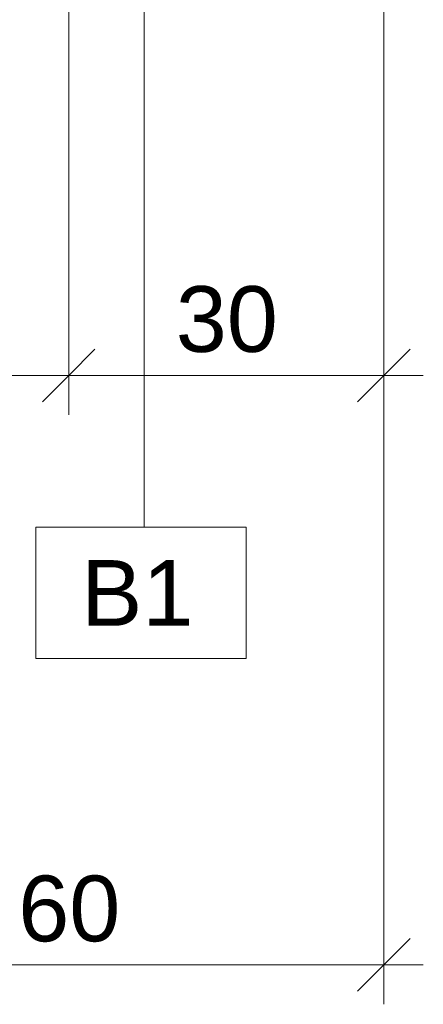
# Model space of a CAD drawing. Header units: metres. Extents: x -0.3 to 27.4, y -15.2 to 9.8.
# Tile 8 of 36: x 12.66 to 13.044, y -15.225 to -14.289. Entities that reach past the tile are written whole.
import ezdxf

# ---------------------------------------------------------------- set-up
doc = ezdxf.new("R2010")
doc.units = ezdxf.units.M
for name, color, linetype, lineweight in [('A-ANNO-DIMS', 7, 'Continuous', 9), ('A-ANNO-DIMS-25', 7, 'Continuous', 9), ('A-ANNO-KEYN', 7, 'Continuous', 9)]:
    doc.layers.add(name, color=color, linetype=linetype, lineweight=lineweight)
doc.styles.add('Arial_5', font='arial.ttf', dxfattribs={"height": 0.0625})
doc.dimstyles.new('Com_linha__ref__contínua__-_Cor_Vermelha_Arial_2_5mm', dxfattribs={"dimscale": 0.3048, "dimtxt": 0.063766, "dimasz": 0.164042, "dimexe": 0.123031, "dimexo": 0.123031, "dimgap": 0.012303, "dimtad": 1, "dimdec": 1, "dimlfac": 100, "dimrnd": 0.1, "dimdsep": 46, "dimtxsty": 'Arial_5', "dimblk1": 'OBLIQUE', "dimblk2": 'OBLIQUE', "dimsah": 1, "dimcen": 0.09, "dimdle": 0.123031, "dimazin": 0, "dimtfac": 1, "dimtdec": 4, "dimtix": 1, "dimtmove": 0, "dimatfit": 3, "dimfxl": 1, "dimtvp": 1, "dimtolj": 1, "dimtzin": 0, "dimarcsym": 2})

# ---------------------------------------------------------------- blocks, each defined once
blk = doc.blocks.new('DIMBLOCK23-ELEV_5')
at = {"layer": 'A-ANNO-DIMS-25', "color": 242, "true_color": 0xbd2b2e}
for p, q in [((12.70668, -14.62728), (12.70668, -14.15254)), ((12.40678, -14.62728), (12.40678, -14.27293)), ((12.40678, -14.62728), (12.43178, -14.60228)), ((12.70668, -14.62728), (12.73168, -14.60228)), ((12.40678, -14.62728), (12.38178, -14.65228)), ((12.40678, -14.62728), (12.70668, -14.62728)), ((12.40678, -14.62728), (12.40678, -14.66478)), ((12.70668, -14.62728), (12.68168, -14.65228)), ((12.70668, -14.62728), (12.70668, -14.66478))]:
    blk.add_line(p, q, dxfattribs=at)
at = {"layer": 'A-ANNO-DIMS-25', "color": 0, "insert": (12.50866, -14.54239), "char_height": 0.0625, "width": 0.1153678, "attachment_point": 1, "line_spacing_factor": 0.941778, "style": 'Arial_5'}
blk.add_mtext('30', dxfattribs=at)
blk = doc.blocks.new('_Oblique')
at = {"color": 0, "linetype": 'ByBlock', "lineweight": -2}
blk.add_line((-0.5, -0.5), (0.5, 0.5), dxfattribs=at)
blk = doc.blocks.new('DIMBLOCK24-ELEV_5')
at = {"layer": 'A-ANNO-DIMS-25', "color": 242, "true_color": 0xbd2b2e}
for p, q in [((12.70668, -14.62728), (12.70668, -14.15254)), ((13.00668, -14.62728), (13.00668, -14.15254)), ((12.70668, -14.62728), (12.73168, -14.60228)), ((13.00668, -14.62728), (13.03168, -14.60228)), ((12.70668, -14.62728), (12.68168, -14.65228)), ((12.70668, -14.62728), (13.04418, -14.62728)), ((12.70668, -14.62728), (12.70668, -14.66478)), ((13.00668, -14.62728), (12.98168, -14.65228)), ((13.00668, -14.62728), (13.00668, -14.66478))]:
    blk.add_line(p, q, dxfattribs=at)
at = {"layer": 'A-ANNO-DIMS-25', "color": 0, "insert": (12.80861, -14.54239), "char_height": 0.0625, "width": 0.1153678, "attachment_point": 1, "line_spacing_factor": 0.941778, "style": 'Arial_5'}
blk.add_mtext('30', dxfattribs=at)
blk = doc.blocks.new('DIMBLOCK26-ELEV_5')
at = {"layer": 'A-ANNO-DIMS-25', "color": 242, "true_color": 0xbd2b2e}
for p, q in [((13.00668, -15.18777), (13.00668, -14.15254)), ((12.40678, -15.18777), (12.40678, -14.5343)), ((12.40678, -15.18777), (12.43178, -15.16277)), ((13.00668, -15.18777), (13.03168, -15.16277)), ((12.40678, -15.18777), (12.38178, -15.21277)), ((12.40678, -15.18777), (13.04418, -15.18777)), ((12.40678, -15.18777), (12.40678, -15.22527)), ((13.00668, -15.18777), (12.98168, -15.21277)), ((13.00668, -15.18777), (13.00668, -15.22527))]:
    blk.add_line(p, q, dxfattribs=at)
at = {"layer": 'A-ANNO-DIMS-25', "color": 0, "insert": (12.65866, -15.10288), "char_height": 0.0625, "width": 0.1153678, "attachment_point": 1, "line_spacing_factor": 0.941778, "style": 'Arial_5'}
blk.add_mtext('60', dxfattribs=at)
blk = doc.blocks.new('Identificador de nota-chave - Número da nota-chave - Enquadrada-2426861-ELEV_5')
at = {"layer": 'A-ANNO-KEYN'}
for p, q in [((-0.00825, -0.0025), (-0.00825, 0.0025)), ((-0.00825, 0.0025), (-0.00025, 0.0025)), ((-0.00025, 0.0025), (-0.00025, -0.0025)), ((-0.00825, -0.0025), (-0.00025, -0.0025))]:
    blk.add_line(p, q, dxfattribs=at)

msp = doc.modelspace()

# ---------------------------------------------------------------- linework, layer by layer
at = {"layer": 'A-ANNO-KEYN'}
msp.add_line((12.77855, -14.06242), (12.77855, -14.77152), dxfattribs=at)

# ---------------------------------------------------------------- block references
at = {"layer": 'A-ANNO-KEYN', "xscale": 24.99999999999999, "yscale": 24.99999999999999, "zscale": 24.99999999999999}
msp.add_blockref('Identificador de nota-chave - Número da nota-chave - Enquadrada-2426861-ELEV_5', (12.88168, -14.83402), dxfattribs=at)

# ---------------------------------------------------------------- texts
at = {"layer": 'A-ANNO-KEYN', "insert": (12.71852, -14.80284), "char_height": 0.0625, "width": 0.12827, "attachment_point": 1, "style": 'Arial_5'}
msp.add_mtext('B1', dxfattribs=at)

# ---------------------------------------------------------------- dimensions: what is measured, and where the dimension line sits
at = {"layer": 'A-ANNO-DIMS', "color": 242, "true_color": 0xbd2b2e}
for base, p1, p2, override, picture, middle in [((12.70668, -14.62728), (12.40678, -14.23543), (12.70668, -14.11504), {"dimpost": '<>', "dimfxl": 0.323163}, 'DIMBLOCK23-ELEV_5', (12.55673, -14.59159)), ((13.00668, -15.18777), (12.40678, -14.4968), (13.00668, -14.11504), {"dimpost": '<>', "dimfxl": 0.711067}, 'DIMBLOCK26-ELEV_5', (12.70673, -15.15211)), ((13.00668, -14.62728), (12.70668, -14.11504), (13.00668, -14.11504), {"dimpost": '<>', "dimfxl": 0.3}, 'DIMBLOCK24-ELEV_5', (12.85668, -14.59159))]:
    dim = msp.add_linear_dim(base=base, p1=p1, p2=p2, dimstyle='Com_linha__ref__contínua__-_Cor_Vermelha_Arial_2_5mm', override=override, dxfattribs=at)
    dim.commit()
    dim.dimension.update_dxf_attribs({"geometry": picture, "text_midpoint": middle})

doc.saveas('drawing.dxf')
